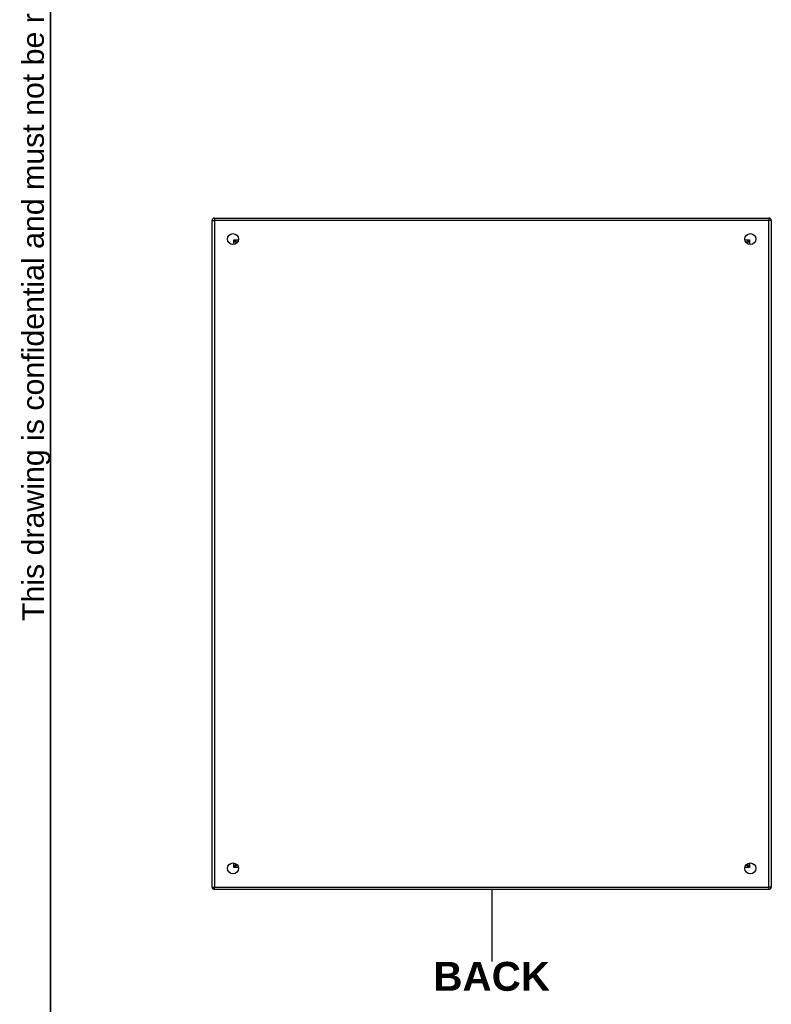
# Model space of a CAD drawing. Header units: inches. Extents: x 2 to 144, y 2 to 93.
# Tile 2 of 15: x 2 to 29, y 33 to 68. Entities that reach past the tile are written whole.
import ezdxf

# ---------------------------------------------------------------- set-up
doc = ezdxf.new("R2010")
doc.units = ezdxf.units.IN
doc.header["$LTSCALE"] = 8.616264
doc.header["$MEASUREMENT"] = 0
doc.layers.get('0').update_dxf_attribs({"lineweight": 25})
for name, color, linetype, lineweight in [('Sketch Geometry(ANSI)', 7, 'Continuous', 25), ('Symbols(ANSI)', 7, 'Continuous', 25), ('Visible Edges(ANSI)', 7, 'Continuous', 25), ('Visible Tangent Edges(ANSI)', 7, 'Continuous', 25)]:
    doc.layers.add(name, color=color, linetype=linetype, lineweight=lineweight)
doc.styles.add('Current-ANSI', font='arial.ttf')
doc.styles.add('Dimension-ANSI', font='arialbd.ttf')

# ---------------------------------------------------------------- blocks, each defined once
blk = doc.blocks.new('BACK')
at = {"layer": 'Sketch Geometry(ANSI)'}
blk.add_line((0, 0.15), (0, -0.15), dxfattribs=at)
at = {"layer": 'Symbols(ANSI)', "color": 7, "insert": (0, -0.2119), "char_height": 0.12, "attachment_point": 5, "style": 'Dimension-ANSI'}
blk.add_mtext('\\fArial|b1|i0;BACK', dxfattribs=at)
blk = doc.blocks.new('Borders 1_EXM - B (Inch)')
at = {"layer": 'Sketch Geometry(ANSI)', "linetype": 'Continuous', "lineweight": 35}
blk.add_line((0.3979, 10.5665), (0.3979, 0.2545), dxfattribs=at)
at = {"layer": 'Symbols(ANSI)', "color": 7, "insert": (0.3979, 5.4193), "char_height": 0.09, "attachment_point": 7, "rotation": 90, "style": 'Current-ANSI'}
blk.add_mtext('This drawing is confidential and must not be reproduced or used without the consent of EXM', dxfattribs=at)
at = {"layer": 'Symbols(ANSI)', "color": 7, "style": 'Current-ANSI'}
blk.add_attdef('FILENAME_AND_PATH_001', (5.9364, 10.7181), '', height=0.09, dxfattribs=at)

msp = doc.modelspace()

# ---------------------------------------------------------------- linework, layer by layer
at = {"layer": 'Visible Edges(ANSI)'}
for p, q in [((9.2085, 37.1847), (9.2085, 61.0192)), ((9.2925, 61.1032), (29.1265, 61.1032)), ((29.2106, 61.0192), (29.2106, 37.1847)), ((10.0747, 60.206), (10.0747, 60.1965)), ((10.1152, 60.237), (10.1057, 60.237)), ((28.3133, 60.237), (28.3038, 60.237)), ((28.3443, 60.206), (28.3443, 60.1965)), ((10.0747, 38.0075), (10.0747, 37.998)), ((10.1057, 37.967), (10.1152, 37.967)), ((28.3038, 37.967), (28.3133, 37.967)), ((28.3443, 38.0075), (28.3443, 37.998)), ((29.1265, 37.1007), (9.2925, 37.1007))]:
    msp.add_line(p, q, dxfattribs=at)
for centre in [(9.9586, 60.3531), (28.4605, 60.3531), (9.9586, 37.8508), (28.4605, 37.8508)]:
    msp.add_circle(centre, 0.195, dxfattribs=at)
for centre, radius, start, end in [((9.2925, 61.0192), 0.084, 90, 180), ((29.1265, 61.0192), 0.084, 0, 90), ((10.1057, 60.206), 0.031, 90, 180), ((28.3133, 60.206), 0.031, 0, 90), ((10.1057, 37.998), 0.031, 180, 270), ((28.3133, 37.998), 0.031, 270, 0), ((9.2925, 37.1847), 0.084, 180, 270), ((29.1265, 37.1847), 0.084, 270, 0)]:
    msp.add_arc(centre, radius, start, end, dxfattribs=at)
at = {"layer": 'Visible Tangent Edges(ANSI)'}
for p, q in [((9.2085, 61.0192), (9.2925, 61.0192)), ((9.2925, 61.1032), (9.2925, 61.0192)), ((29.1265, 61.0192), (9.2925, 61.0192)), ((9.2925, 61.0192), (9.2925, 37.1847)), ((29.1265, 61.1032), (29.1265, 61.0192)), ((29.2106, 61.0192), (29.1265, 61.0192)), ((29.1265, 37.1847), (29.1265, 61.0192)), ((9.9907, 60.321), (10.1057, 60.237)), ((10.0747, 60.206), (9.9907, 60.321)), ((9.9907, 60.321), (10.1509, 60.321)), ((9.9907, 60.1608), (9.9907, 60.321)), ((28.2681, 60.321), (28.4283, 60.321)), ((28.3133, 60.237), (28.4283, 60.321)), ((28.4283, 60.321), (28.3443, 60.206)), ((28.4283, 60.321), (28.4283, 60.1608)), ((9.9907, 37.883), (9.9907, 38.0432)), ((28.4283, 38.0432), (28.4283, 37.883)), ((9.9907, 37.883), (10.0747, 37.998)), ((10.1057, 37.967), (9.9907, 37.883)), ((10.1509, 37.883), (9.9907, 37.883)), ((28.4283, 37.883), (28.2681, 37.883)), ((28.4283, 37.883), (28.3133, 37.967)), ((28.3443, 37.998), (28.4283, 37.883)), ((9.2085, 37.1847), (9.2925, 37.1847)), ((9.2925, 37.1007), (9.2925, 37.1847)), ((9.2925, 37.1847), (29.1265, 37.1847)), ((29.2106, 37.1847), (29.1265, 37.1847)), ((29.1265, 37.1007), (29.1265, 37.1847))]:
    msp.add_line(p, q, dxfattribs=at)

# ---------------------------------------------------------------- block references
at = {"xscale": 8.6162636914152, "yscale": 8.6162636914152, "zscale": 8.6162636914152}
for name, p in [('Borders 1_EXM - B (Inch)', (0, 0)), ('BACK', (19.2095, 35.8117))]:
    msp.add_blockref(name, p, dxfattribs=at)

doc.saveas('drawing.dxf')
